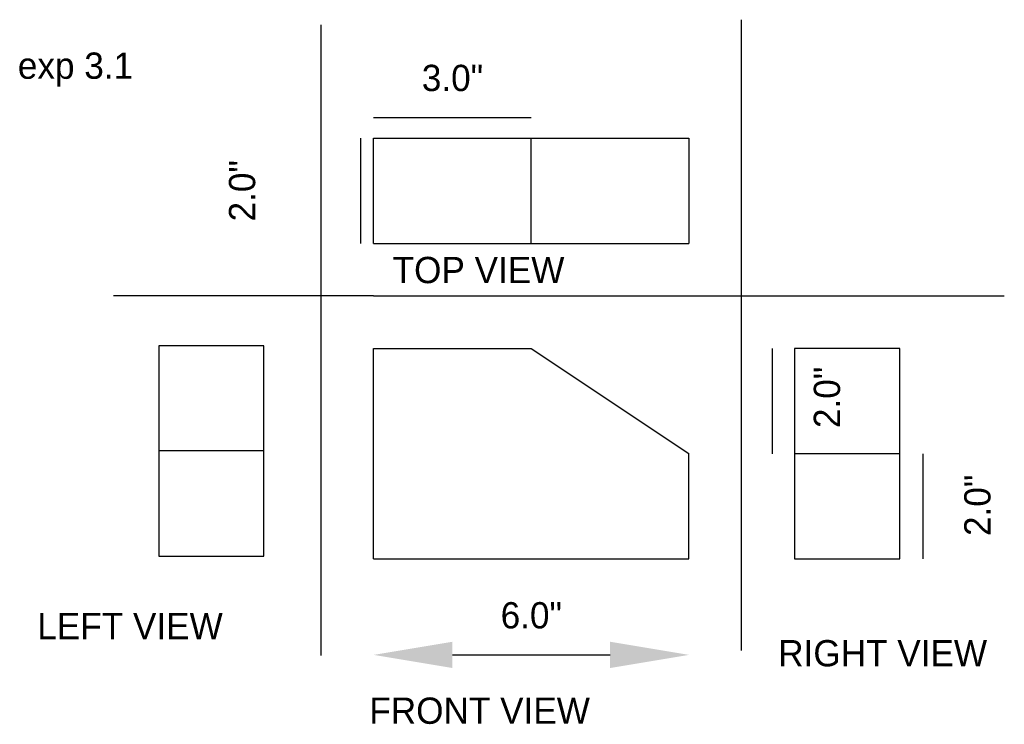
# Model space of a CAD drawing. Header units: inches. Extents: x 1969 to 2751, y 1053 to 1486.
# Tile 3 of 5: x 2182 to 2201, y 1473 to 1486. Entities that reach past the tile are written whole.
import ezdxf

# ---------------------------------------------------------------- set-up
doc = ezdxf.new("R2010")
doc.units = ezdxf.units.IN
doc.linetypes.add('DASHED2', pattern=[9.525, 6.35, -3.175])
doc.dimstyles.new('ISO-25', dxfattribs={"dimtxt": 0.5, "dimasz": 1.5, "dimexe": 1.25, "dimexo": 0.625, "dimgap": 0.5, "dimtad": 1, "dimdec": 1, "dimzin": 0, "dimlunit": 3, "dimtxsty": 'Standard', "dimcen": 2.5, "dimse1": 1, "dimse2": 1, "dimadec": 0, "dimazin": 0, "dimtfac": 1, "dimtdec": 1, "dimtmove": 2, "dimatfit": 3, "dimfxl": 1, "dimarcsym": 0})

# ---------------------------------------------------------------- blocks, each defined once
blk = doc.blocks.new('*D1')
at = {"color": 0, "lineweight": -2}
blk.add_line((2190.084, 1474.293), (2193.084, 1474.293), dxfattribs=at)
at = {"color": 0}
for points in [[(2190.084, 1474.543), (2190.084, 1474.043), (2188.584, 1474.293)], [(2193.084, 1474.543), (2193.084, 1474.043), (2194.584, 1474.293)]]:
    blk.add_solid(points, dxfattribs=at)
at = {"layer": 'Defpoints', "color": 0}
for p in [(2188.584, 1476.121), (2194.584, 1476.121), (2194.584, 1474.293)]:
    blk.add_point(p, dxfattribs=at)
at = {"color": 0, "insert": (2191.584, 1475.043), "char_height": 0.5, "attachment_point": 5}
blk.add_mtext('6.0"', dxfattribs=at)
blk = doc.blocks.new('*D2')
at = {"color": 0, "lineweight": -2}
blk.add_line((2188.334, 1484.121), (2188.334, 1482.121), dxfattribs=at)
at = {"layer": 'Defpoints', "color": 0}
for p in [(2188.849, 1484.121), (2188.334, 1482.121), (2188.849, 1482.121)]:
    blk.add_point(p, dxfattribs=at)
at = {"color": 0, "insert": (2186.084, 1483.121), "char_height": 0.5, "attachment_point": 5, "rotation": 90}
blk.add_mtext('2.0"', dxfattribs=at)
blk = doc.blocks.new('*D3')
at = {"color": 0, "lineweight": -2}
blk.add_line((2199.042, 1476.119), (2199.042, 1478.119), dxfattribs=at)
at = {"layer": 'Defpoints', "color": 0}
for p in [(2198.595, 1478.119), (2199.042, 1478.119), (2198.595, 1476.119)]:
    blk.add_point(p, dxfattribs=at)
at = {"color": 0, "insert": (2200.075, 1477.138), "char_height": 0.5, "attachment_point": 5, "rotation": 90}
blk.add_mtext('2.0"', dxfattribs=at)
blk = doc.blocks.new('*D4')
at = {"color": 0, "lineweight": -2}
blk.add_line((2188.584, 1484.514), (2191.584, 1484.514), dxfattribs=at)
at = {"layer": 'Defpoints', "color": 0}
for p in [(2191.584, 1484.514), (2188.584, 1484.121), (2191.584, 1484.121)]:
    blk.add_point(p, dxfattribs=at)
at = {"color": 0, "insert": (2190.084, 1485.264), "char_height": 0.5, "attachment_point": 5}
blk.add_mtext('3.0"', dxfattribs=at)
blk = doc.blocks.new('*D5')
at = {"color": 0, "lineweight": -2}
blk.add_line((2196.176, 1478.119), (2196.176, 1480.119), dxfattribs=at)
at = {"layer": 'Defpoints', "color": 0}
for p in [(2196.176, 1480.119), (2198.595, 1480.119), (2198.595, 1478.119)]:
    blk.add_point(p, dxfattribs=at)
at = {"color": 0, "insert": (2197.212, 1479.191), "char_height": 0.5, "attachment_point": 5, "rotation": 90}
blk.add_mtext('2.0"', dxfattribs=at)

msp = doc.modelspace()

# ---------------------------------------------------------------- linework, layer by layer
at = {"color": 1}
for p, q in [((2187.584, 1474.279), (2187.584, 1486.279)), ((2195.584, 1474.375), (2195.584, 1486.375)), ((2188.584, 1481.121), (2183.632, 1481.121)), ((2188.584, 1481.121), (2200.584, 1481.121))]:
    msp.add_line(p, q, dxfattribs=at)
at = {"color": 3}
for p, q in [((2188.584, 1482.121), (2188.584, 1484.121)), ((2188.584, 1484.121), (2191.584, 1484.121)), ((2191.584, 1484.121), (2194.584, 1484.121)), ((2191.584, 1482.121), (2191.584, 1484.121)), ((2194.584, 1484.121), (2194.584, 1482.121)), ((2188.584, 1482.121), (2191.584, 1482.121)), ((2191.584, 1482.121), (2194.584, 1482.121)), ((2186.497, 1480.172), (2184.497, 1480.172)), ((2184.497, 1480.172), (2184.497, 1478.172)), ((2186.497, 1478.172), (2186.497, 1480.172)), ((2188.584, 1476.121), (2188.584, 1480.121)), ((2188.584, 1480.121), (2191.584, 1480.121)), ((2191.584, 1480.121), (2194.584, 1478.121)), ((2198.595, 1480.119), (2196.595, 1480.119)), ((2196.595, 1480.119), (2196.595, 1478.119)), ((2198.595, 1478.119), (2198.595, 1480.119)), ((2184.497, 1478.172), (2184.497, 1476.172)), ((2186.497, 1476.172), (2186.497, 1478.172)), ((2194.584, 1476.121), (2194.584, 1478.121)), ((2196.595, 1478.119), (2196.595, 1476.119)), ((2198.595, 1478.119), (2196.595, 1478.119)), ((2198.595, 1476.119), (2198.595, 1478.119)), ((2184.497, 1476.172), (2186.497, 1476.172)), ((2196.595, 1476.119), (2198.595, 1476.119))]:
    msp.add_line(p, q, dxfattribs=at)
at = {"color": 3, "linetype": 'DASHED2'}
for p, q in [((2186.497, 1478.172), (2184.497, 1478.172)), ((2188.584, 1476.121), (2194.584, 1476.121))]:
    msp.add_line(p, q, dxfattribs=at)

# ---------------------------------------------------------------- texts
at = {"color": 1, "insert": (2181.814, 1485.751), "char_height": 0.5, "width": 3.33376, "attachment_point": 1}
msp.add_mtext('exp 3.1', dxfattribs=at)
at = {"color": 3, "char_height": 0.5, "attachment_point": 1}
for s, insert, width in [('TOP VIEW', (2188.945, 1481.864), 6.16408), ('LEFT VIEW^I', (2182.184, 1475.092), 6.74474), ('RIGHT VIEW', (2196.282, 1474.575), 4.6188), ('FRONT VIEW^I', (2188.502, 1473.482), 6.74474)]:
    msp.add_mtext(s, dxfattribs=dict(at, insert=insert, width=width))

# ---------------------------------------------------------------- dimensions: what is measured, and where the dimension line sits
at = {"color": 3}
for base, p1, p2, picture, middle in [((2191.584, 1484.514), (2188.584, 1484.121), (2191.584, 1484.121), '*D4', (2190.084, 1485.264)), ((2194.584, 1474.293), (2188.584, 1476.121), (2194.584, 1476.121), '*D1', (2191.584, 1475.043))]:
    dim = msp.add_linear_dim(base=base, p1=p1, p2=p2, dimstyle='ISO-25', dxfattribs=at)
    dim.commit()
    dim.dimension.update_dxf_attribs({"geometry": picture, "text_midpoint": middle})
dim = msp.add_linear_dim(base=(2188.334, 1482.121), p1=(2188.849, 1484.121), p2=(2188.849, 1482.121), angle=90, dimstyle='ISO-25', dxfattribs=at)
dim.commit()
dim.dimension.update_dxf_attribs({"geometry": '*D2', "text_midpoint": (2186.084, 1483.121)})
for base, p1, p2, picture, middle in [((2196.176, 1480.119), (2198.595, 1478.119), (2198.595, 1480.119), '*D5', (2197.212, 1479.191)), ((2199.042, 1478.119), (2198.595, 1476.119), (2198.595, 1478.119), '*D3', (2200.075, 1477.138))]:
    dim = msp.add_linear_dim(base=base, p1=p1, p2=p2, angle=90, dimstyle='ISO-25', dxfattribs=at)
    dim.commit()
    dim.dimension.update_dxf_attribs({"geometry": picture, "text_midpoint": middle, "dimtype": 160})

doc.saveas('drawing.dxf')
